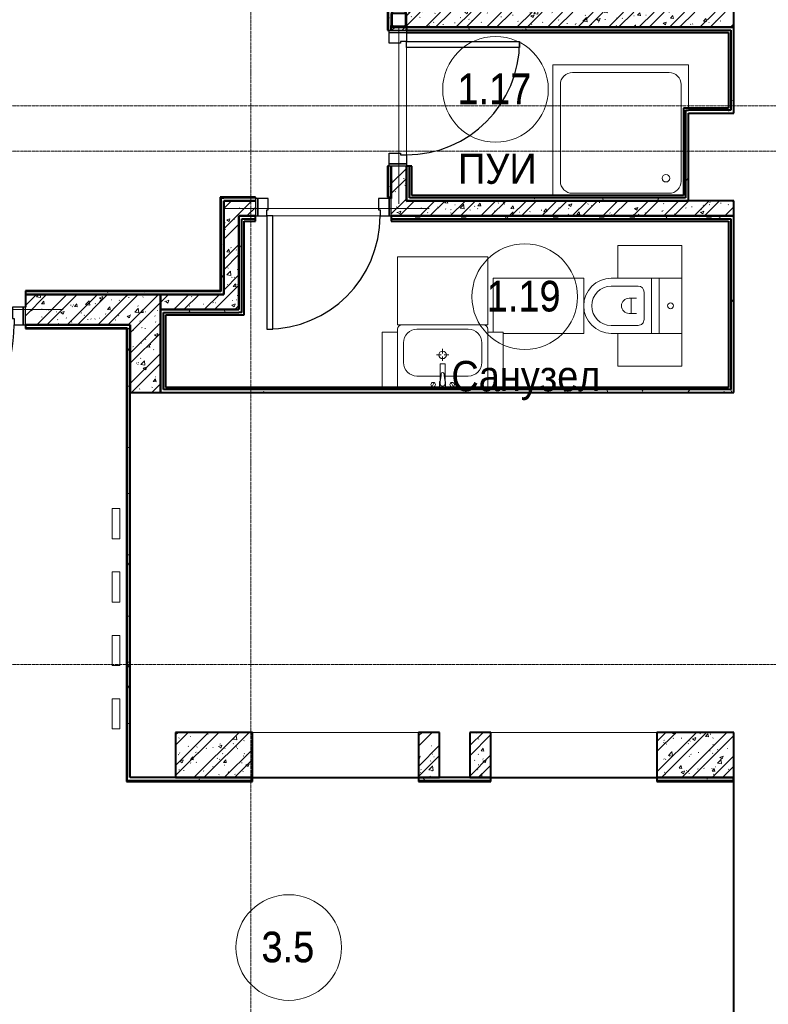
# Model space of a CAD drawing. Header units: millimetres. Extents: x 5617 to 131373, y -9330 to 158328.
# Tile 54 of 83: x 76729 to 81689, y 24049 to 30570. Entities that reach past the tile are written whole.
import ezdxf

# ---------------------------------------------------------------- set-up
doc = ezdxf.new("R2010")
doc.units = ezdxf.units.MM
for name, pattern in [('ADSK_Линия сетки', [25, 20, -2.5, 0, -2.5]), ('Линия сетки', [25, 20, -2.5, 0, -2.5]), ('Штрих_3_1_5_', [4.5, 3, -1.5]), ('Штриховая_ш3 п1_5', [4.5, 3, -1.5])]:
    doc.linetypes.add(name, pattern=pattern)
doc.layers.add('_Разделитель помещений_', color=4, linetype='Штриховая_ш3 п1_5', lineweight=40, true_color=0x00ffff)
for name, color, linetype, lineweight in [('Двери', 7, 'Continuous', 18), ('Каркас несущий', 7, 'Continuous', 18), ('Каркас_Импост', 7, 'Continuous', 30), ('Марки помещений', 7, 'Continuous', 20), ('Мебель', 7, 'Continuous', 18), ('Монтажный зазор', 7, 'Continuous', 30), ('Несущие колонны', 7, 'Continuous', 18), ('Оси', 7, 'Continuous', 9), ('Панель', 7, 'Continuous', 30), ('Перекрытия', 7, 'Continuous', 18), ('Сантехнические приборы', 7, 'Continuous', 18), ('Стены разрез', 7, 'Continuous', 40), ('Стены штриховка', 7, 'Continuous', 40), ('Уклон', 7, 'Continuous', 18)]:
    doc.layers.add(name, color=color, linetype=linetype, lineweight=lineweight)
doc.styles.add('Arial_3', font='arial.ttf', dxfattribs={"width": 0.9, "height": 200})
pattern_1 = [(50, (0, 0), (218.62117, -19.1268), [22.86, -251.46]), (355, (0, 0), (-42.29187, 229.2684), [18.288, -201.168]), (100.451, (18.22, -1.6), (176.33107, 210.13963), [19.428, -213.708]), (46.184, (0, 60.96), (325.29495, -50.45164), [34.29, -377.19]), (96.636, (27.1, 56.76), (284.883, 296.91266), [29.142, -320.562]), (351.184, (0, 60.96), (284.8858, 296.9107), [27.432, -301.752]), (21, (30.48, 45.72), (181.93753, -122.71832), [22.86, -251.46]), (326, (30.48, 45.72), (74.16223, 221.02618), [18.288, -201.168]), (71.451, (45.64, 35.5), (256.10035, 98.30526), [19.428, -213.708]), (37.5, (0, 0), (3.70639, 101.465895), [3.353, -195.377, 3.353, -200.863, -201.93]), (37.5, (0, 0), (3.70639, 101.465895), [-402.946, 3.353, -198.577]), (7.5, (0, 0), (80.18358, 120.21653), [3.353, -113.081, 3.353, -190.805, -76.962]), (7.5, (0, 0), (80.18358, 120.21653), [-310.591, 3.353, -73.609]), (327.5, (-67.97, 0), (162.708646, -6.87497), [3.353, -72.847, 3.353, -234.391, -315.468]), (327.5, (-67.97, 0), (162.708646, -6.87497), [-313.944, 3.353, -312.115]), (317.5, (-98.45, 0), (177.75468, 30.51183), [3.353, -95.707, 3.353, -154.534, -224.028]), (317.5, (-98.45, 0), (177.75468, 30.51183), [-256.946, 3.353, -220.675])]
pattern_2 = [(45, (0, 0), (-101.02788, 101.02788), []), (45, (67.35, 0), (-101.02788, 101.02788), [])]
pattern_3 = [(0, (0, 0), (406.4, 101.6), [33.528, -271.272, 33.528, -271.272, -1625.6]), (0, (0, 0), (406.4, 101.6), [-609.6, 33.528, -576.072, 33.528, -271.272, -711.2]), (0, (0, 0), (406.4, 101.6), [-1524, 33.528, -169.672, 33.528, -474.472]), (120, (152.4, 50.8), (-291.18818, 301.152724), [33.528, -271.272, 33.528, -271.272, -1625.6]), (120, (152.4, 50.8), (-291.18818, 301.152724), [-609.6, 33.528, -576.072, 33.528, -271.272, -711.2]), (120, (152.4, 50.8), (-291.18818, 301.152724), [-1524, 33.528, -169.672, 33.528, -474.472]), (240, (203.2, 254), (-115.21182, -402.752724), [33.528, -271.272, 33.528, -271.272, -1625.6]), (240, (203.2, 254), (-115.21182, -402.752724), [-609.6, 33.528, -576.072, 33.528, -271.272, -711.2]), (240, (203.2, 254), (-115.21182, -402.752724), [-1524, 33.528, -169.672, 33.528, -474.472])]

# ---------------------------------------------------------------- blocks, each defined once
blk = doc.blocks.new('101_Дверь_Однопольная - _ПЧ_Мет_1000х2000_Лифтовой холл_EI60_Л-4456088-МКСС_LB01_-7_650__Кабельные конструкции_Лотки_4')
at = {"layer": 'Каркас_Импост', "color": 253, "true_color": 0xaaaaaa}
for p, q in [((-525, 100), (-585, 100)), ((-585, 100), (-585, -15)), ((-525, 60), (-525, 100)), ((585, 100), (525, 100)), ((525, 100), (525, 60)), ((585, -15), (585, 100)), ((-515, 60), (-525, 60)), ((-515, -15), (-515, 60)), ((525, 60), (515, 60)), ((515, 60), (515, -15)), ((-585, -15), (-515, -15)), ((515, -15), (585, -15))]:
    blk.add_line(p, q, dxfattribs=at)
at = {"layer": 'Монтажный зазор', "color": 253, "true_color": 0xaaaaaa}
for p, q in [((-585, 100), (-600, 100)), ((-600, 100), (-600, -15)), ((-585, -15), (-585, 100)), ((600, 100), (585, 100)), ((585, 100), (585, -15)), ((600, -15), (600, 100)), ((-600, -15), (-585, -15)), ((585, -15), (600, -15))]:
    blk.add_line(p, q, dxfattribs=at)
at = {"layer": 'Панель', "color": 253, "true_color": 0xaaaaaa}
for p, q in [((525, 1150), (485, 1150)), ((485, 1150), (485, 100)), ((525, 100), (525, 1150)), ((485, 100), (525, 100))]:
    blk.add_line(p, q, dxfattribs=at)
blk.add_arc((525, 100), 1050, 90, 180, dxfattribs=at)
blk = doc.blocks.new('MR_Унитаз напольный - Санузел с ванной-2561987-МКСС_LB01_-7_650__Кабельные конструкции_Лотки_4')
at = {"layer": 'Сантехнические приборы', "color": 253, "true_color": 0xaaaaaa}
for p, q in [((-182.5, 200), (-182.5, 50)), ((182.5, 200), (-182.5, 200)), ((182.5, 50), (182.5, 200)), ((-182.5, 50), (182.5, 50)), ((182.5, 50), (-182.5, 50)), ((-182.5, 50), (-182.5, 0)), ((-182.5, 0), (182.5, 0)), ((182.5, 0), (182.5, 50)), ((182.5, 0), (-182.5, 0)), ((-182.5, 0), (-182.5, -267.5)), ((-90, -50), (90, -50)), ((182.5, -267.5), (182.5, 0)), ((-130, -267.5), (-130, -90)), ((-50, -150), (-50, -100)), ((50, -100), (50, -150)), ((130, -90), (130, -267.5)), ((-50, -135), (50, -135))]:
    blk.add_line(p, q, dxfattribs=at)
for centre, radius, start, end in [((0, 125), 20, 0, 180), ((0, 125), 20, 180, 0), ((-90, -90), 40, 90, 180), ((90, -90), 40, 360, 90), ((0, -150), 50, 180, 0), ((0, -267.5), 182.5, 180, 360), ((0, -267.5), 130, 180, 0)]:
    blk.add_arc(centre, radius, start, end, dxfattribs=at)
blk = doc.blocks.new('MR_Зона обслуживания - MR_Зона обслуживания-2663528-МКСС_LB01_-7_650__Кабельные конструкции_Лотки_4')
at = {"layer": 'Мебель', "lineweight": 9}
for p, q in [((182.5, 0), (-182.5, 0)), ((-182.5, 0), (-182.5, -600)), ((182.5, -535), (182.5, 0)), ((-182.5, -600), (175, -600))]:
    blk.add_line(p, q, dxfattribs=at)
blk = doc.blocks.new('MR_Зона обслуживания - MR_Зона обслуживания-2663529-МКСС_LB01_-7_650__Кабельные конструкции_Лотки_4')
at = {"layer": 'Мебель', "lineweight": 9}
for p, q in [((108.75, 0), (-108.75, 0)), ((108.75, -425), (108.75, 0)), ((-108.75, -425), (108.75, -425))]:
    blk.add_line(p, q, dxfattribs=at)
blk = doc.blocks.new('MR_Зона обслуживания - MR_Зона обслуживания-V3-МКСС_LB01_-7_650__Кабельные конструкции_Лотки_4')
at = {"layer": 'Мебель', "lineweight": 9}
for p, q in [((108.75, 0), (-108.75, 0)), ((-108.75, 0), (-108.75, -425)), ((-108.75, -425), (108.75, -425))]:
    blk.add_line(p, q, dxfattribs=at)
blk = doc.blocks.new('MR_Тумба-Умывальник с зеркалом - Тумба-умывальник_600-2663521-МКСС_LB01_-7_650__Кабельные конструкции_Лотки_4')
at = {"layer": 'Сантехнические приборы', "color": 253, "true_color": 0xaaaaaa}
for p, q in [((-300, 400), (-300, 420)), ((-170, 420), (170, 420)), ((300, 420), (300, 400)), ((-260, 200), (-260, 330)), ((260, 330), (260, 200)), ((0, 290), (0, 260)), ((-10, 250), (-40, 250)), ((0, 210), (0, 240)), ((40, 250), (10, 250)), ((-17, 73.1), (-17, 187.9)), ((-14, 190.9), (14, 190.9)), ((17, 187.9), (17, 73.1)), ((-17, 110), (-170, 110)), ((-69.7, 39.8), (-55.6, 66.3)), ((-20, 73.1), (-17, 73.1)), ((-20, 35), (-20, 73.1)), ((-17, 60), (-17, 73.1)), ((170, 110), (17, 110)), ((17, 73.1), (17, 60)), ((17, 73.1), (20, 73.1)), ((20, 73.1), (20, 35)), ((69.7, 39.8), (55.6, 66.3)), ((-300, 20), (300, 20))]:
    blk.add_line(p, q, dxfattribs=at)
for centre, radius, start, end in [((-270, 420), 30, 90, 180), ((-170, 330), 90, 90, 180), ((170, 330), 90, 0, 90), ((270, 420), 30, 0, 90), ((0, 250), 25, 360, 180), ((-170, 200), 90, 180, 270), ((0, 250), 25, 180, 360), ((170, 200), 90, 270, 0), ((-14, 187.9), 3, 90, 180), ((-14, 187.9), 3, 105, 165), ((0, 124.1), 9.19, 0, 180), ((14, 187.9), 3, 0, 90), ((14, 187.9), 3, 15, 75), ((-62.7, 53.1), 15, 0, 180), ((-217.6, 129.9), 208.5, 344.18231, 358.4054), ((217.6, 129.9), 208.5, 181.5946, 195.81769), ((62.7, 53.1), 15, 0, 180), ((-62.7, 53.1), 15, 180, 0), ((0, 60), 17, 180, 0), ((62.7, 53.1), 15, 180, 0)]:
    blk.add_arc(centre, radius, start, end, dxfattribs=at)
blk = doc.blocks.new('MR_Зона обслуживания - MR_Зона обслуживания-2663526-МКСС_LB01_-7_650__Кабельные конструкции_Лотки_4')
at = {"layer": 'Мебель', "lineweight": 9}
for p, q in [((300, 450), (-300, 450)), ((-300, 450), (-300, 0)), ((300, 0), (300, 450)), ((-300, 0), (300, 0))]:
    blk.add_line(p, q, dxfattribs=at)
blk = doc.blocks.new('MR_Зона обслуживания - MR_Зона обслуживания-2663527-МКСС_LB01_-7_650__Кабельные конструкции_Лотки_4')
at = {"layer": 'Мебель', "lineweight": 9}
for p, q in [((50, 400), (-50, 400)), ((-50, 400), (-50, 35)), ((50, 35), (50, 400))]:
    blk.add_line(p, q, dxfattribs=at)
blk = doc.blocks.new('A_PLU_WashingBath - A_PLU_WashingBath-2663545-МКСС_LB01_-7_650__Кабельные конструкции_Лотки_4')
at = {"layer": 'Сантехнические приборы', "color": 253, "true_color": 0xaaaaaa}
for p, q in [((-320, 400), (320, 400)), ((450, -450), (450, 415)), ((-400, -320), (-400, 320)), ((400, 320), (400, -320)), ((-450, -165), (-450, -450)), ((-450, -450), (450, -450)), ((320, -400), (-320, -400))]:
    blk.add_line(p, q, dxfattribs=at)
blk.add_circle((-300, 300), 25, dxfattribs=at)
for centre, start, end in [((-320, 320), 90, 180), ((320, 320), 0, 90), ((-320, -320), 180, 270), ((320, -320), 270, 0)]:
    blk.add_arc(centre, 80, start, end, dxfattribs=at)
blk = doc.blocks.new('101_Дверь_Однопольная - _ПЧ_Мет_700х2000_Служеб помещения_EI30_Л-4791089-МКСС_LB01_-7_650__Кабельные конструкции_Лотки_4')
at = {"layer": 'Каркас_Импост', "color": 253, "true_color": 0xaaaaaa}
for p, q in [((-375, 50), (-435, 50)), ((-435, 50), (-435, -65)), ((-375, 10), (-375, 50)), ((-365, 10), (-375, 10)), ((-365, -65), (-365, 10)), ((375, 10), (365, 10)), ((365, 10), (365, -65)), ((435, 50), (375, 50)), ((375, 50), (375, 10)), ((435, -65), (435, 50)), ((-435, -65), (-365, -65)), ((365, -65), (435, -65))]:
    blk.add_line(p, q, dxfattribs=at)
at = {"layer": 'Монтажный зазор', "color": 253, "true_color": 0xaaaaaa}
for p, q in [((-435, 50), (-450, 50)), ((-450, 50), (-450, -65)), ((-435, -65), (-435, 50)), ((450, 50), (435, 50)), ((435, 50), (435, -65)), ((450, -65), (450, 50)), ((-450, -65), (-435, -65)), ((435, -65), (450, -65))]:
    blk.add_line(p, q, dxfattribs=at)
at = {"layer": 'Панель', "color": 253, "true_color": 0xaaaaaa}
for p, q in [((375, 800), (335, 800)), ((335, 800), (335, 50)), ((375, 50), (375, 800)), ((335, 50), (375, 50))]:
    blk.add_line(p, q, dxfattribs=at)
blk.add_arc((375, 50), 750, 90, 180, dxfattribs=at)
blk = doc.blocks.new('101_Дверь_Однопольная - _ПЧ_Мет_700х2000_Служеб помещения_EI30_Пр-4785597-МКСС_LB01_-7_650__Кабельные конструкции_Лотки_4')
at = {"layer": 'Каркас_Импост', "color": 253, "true_color": 0xaaaaaa}
for p, q in [((-435, 50), (-375, 50)), ((-435, -65), (-435, 50)), ((-375, 50), (-375, 10)), ((-375, 10), (-365, 10)), ((-365, 10), (-365, -65)), ((365, 10), (375, 10)), ((365, -65), (365, 10)), ((375, 50), (435, 50)), ((375, 10), (375, 50)), ((435, 50), (435, -65)), ((-365, -65), (-435, -65)), ((435, -65), (365, -65))]:
    blk.add_line(p, q, dxfattribs=at)
at = {"layer": 'Монтажный зазор', "color": 253, "true_color": 0xaaaaaa}
for p, q in [((-450, 50), (-435, 50)), ((-450, -65), (-450, 50)), ((-435, 50), (-435, -65)), ((435, -65), (435, 50)), ((435, 50), (450, 50)), ((450, 50), (450, -65)), ((-435, -65), (-450, -65)), ((450, -65), (435, -65))]:
    blk.add_line(p, q, dxfattribs=at)
at = {"layer": 'Панель', "color": 253, "true_color": 0xaaaaaa}
for p, q in [((-375, 800), (-335, 800)), ((-375, 50), (-375, 800)), ((-335, 800), (-335, 50)), ((-335, 50), (-375, 50))]:
    blk.add_line(p, q, dxfattribs=at)
blk.add_arc((-375, 50), 750, 0, 90, dxfattribs=at)
blk = doc.blocks.new('ПР - _ПЧ_900_100_Оп250-210_Шаг300_Арм16_Арм10-4791160-МКСС_LB01_-7_650__Кабельные конструкции_Лотки_4')
at = {"layer": 'Каркас несущий', "color": 21, "true_color": 0xffaaaa}
for p, q in [((-700, 0), (660, 0)), ((-700, 0), (-450, 0)), ((-365, 0), (365, 0)), ((450, 0), (660, 0))]:
    blk.add_line(p, q, dxfattribs=at)
blk = doc.blocks.new('ПР - _ПЧ_1200_200_Оп250-250_Шаг300_Арм16_Арм10-V19-МКСС_LB01_-7_650__Кабельные конструкции_Лотки_4')
at = {"layer": 'Каркас несущий', "color": 21, "true_color": 0xffaaaa}
for p, q in [((-850, 0), (850, 0)), ((-850, 0), (-600, 0)), ((-515, 0), (515, 0)), ((600, 0), (850, 0))]:
    blk.add_line(p, q, dxfattribs=at)
blk = doc.blocks.new('Труба прямоугольного сечения _ГОСТ 32931-2015_-Колонна - Труба квадратная 100x6-4781440-МКСС_LB01_-7_650__Кабельные конструкции_Лотки_4')
at = {"layer": 'Несущие колонны', "lineweight": 9}
h = blk.add_hatch(dxfattribs=at)
h.set_pattern_fill('FP_11', color=256, style=0, pattern_type=2)
h.set_pattern_definition([(45, (-134130, -30570), (-251.4472, 251.4472), []), (45, (-134130, -30189), (-251.4472, 251.4472), [])])
h.paths.add_polyline_path([(34.5, -50), (38, -50), (46.5, -46.5), (50, -38), (50, 38), (46.5, 46.5), (38, 50), (-38, 50), (-46.5, 46.5), (-50, 38), (-50, -38), (-46.5, -46.5), (-38, -50)])
h.paths.add_polyline_path([(38, -44), (-38, -44), (-42.2, -42.2), (-44, -38), (-44, 38), (-42.2, 42.2), (-38, 44), (38, 44), (42.2, 42.2), (44, 38), (44, -38), (42.2, -42.2)])
at = {"layer": 'Несущие колонны', "color": 253, "lineweight": 40, "true_color": 0xaaaaaa}
for p, q in [((-50, 38), (-50, -38)), ((-44, -38), (-44, 38)), ((-38, 44), (38, 44)), ((44, 38), (44, -38)), ((50, -38), (50, 38)), ((38, -44), (-38, -44)), ((-38, -50), (38, -50))]:
    blk.add_line(p, q, dxfattribs=at)
for centre, radius, start, end in [((-38, 38), 12, 90, 180), ((-38, 38), 6, 90, 180), ((38, 38), 12, 0, 90), ((38, 38), 6, 0, 90), ((-38, -38), 12, 180, 270), ((-38, -38), 6, 180, 270), ((38, -38), 6, 270, 0), ((38, -38), 12, 270, 360)]:
    blk.add_arc(centre, radius, start, end, dxfattribs=at)
blk = doc.blocks.new('ПР - _ПЧ_900_100_Оп250-20_Шаг300_Арм16_Арм10-4785835-МКСС_LB01_-7_650__Кабельные конструкции_Лотки_4')
at = {"layer": 'Каркас несущий', "color": 21, "true_color": 0xffaaaa}
for p, q in [((-470, 0), (700, 0)), ((-470, 0), (-450, 0)), ((-365, 0), (365, 0)), ((450, 0), (700, 0))]:
    blk.add_line(p, q, dxfattribs=at)
blk = doc.blocks.new('135_SLK_GD_AR_rvt-1-МКСС_LB01_-7_650__Кабельные конструкции_Лотки_4')
at = {"layer": 'Стены разрез', "lineweight": 9, "true_color": 0xaaaaaa}
h = blk.add_hatch(dxfattribs=at)
h.set_pattern_fill('FP_4', color=253, style=0, pattern_type=2)
h.set_pattern_definition(pattern_3)
h.paths.add_polyline_path([(134065, 29395), (134080, 29395), (134080, 29600), (134060, 29600), (134060, 29395)])
h.paths.add_polyline_path([(134065, 30500), (134080, 30500), (134080, 30620), (134060, 30620), (134060, 30500)])
h.paths.add_polyline_path([(134080, 31720), (134080, 32400), (134060, 32400), (134060, 31720)])
h = blk.add_hatch(dxfattribs=at)
h.set_pattern_fill('FP_1', color=253, style=0, pattern_type=2)
h.set_pattern_definition(pattern_1)
h.paths.add_polyline_path([(136315, 30520), (136350, 30520), (136350, 30620), (134180, 30620), (134180, 30520), (136233.3, 30520)])
h = blk.add_hatch(dxfattribs=at)
h.set_pattern_fill('FP_2', color=253, style=0, pattern_type=2)
h.set_pattern_definition(pattern_2)
h.paths.add_polyline_path([(136315, 30520), (136350, 30520), (136350, 30620), (134180, 30620), (134180, 30520), (136233.3, 30520)])
h = blk.add_hatch(dxfattribs=at)
h.set_pattern_fill('FP_1', color=253, style=0, pattern_type=2)
h.set_pattern_definition(pattern_1)
h.paths.add_polyline_path([(134164.5, 29370), (134180, 29370), (134180, 29600), (134080, 29600), (134080, 29370)])
h.paths.add_polyline_path([(134180, 30500), (134180, 30520), (134080, 30519.1), (134080, 30500), (134164.5, 30500)])
h = blk.add_hatch(dxfattribs=at)
h.set_pattern_fill('FP_2', color=253, style=0, pattern_type=2)
h.set_pattern_definition(pattern_2)
h.paths.add_polyline_path([(134164.5, 29370), (134180, 29370), (134180, 29600), (134080, 29600), (134080, 29370)])
h.paths.add_polyline_path([(134180, 30500), (134180, 30520), (134080, 30519.1), (134080, 30500), (134164.5, 30500)])
h = blk.add_hatch(dxfattribs=at)
h.set_pattern_fill('FP_4', color=253, style=0, pattern_type=2)
h.set_pattern_definition(pattern_3)
h.paths.add_polyline_path([(136330, 30500), (136330, 30520), (134180, 30520), (134180, 30500), (136315, 30500)])
h = blk.add_hatch(dxfattribs=at)
h.set_pattern_fill('FP_4', color=253, style=0, pattern_type=2)
h.set_pattern_definition(pattern_3)
h.paths.add_polyline_path([(136350, 29970), (136350, 30520), (136330, 30520), (136330, 29970)])
h = blk.add_hatch(dxfattribs=at)
h.set_pattern_fill('FP_4', color=253, style=0, pattern_type=2)
h.set_pattern_definition(pattern_3)
h.paths.add_polyline_path([(136030, 29370), (136050, 29370), (136050, 29970), (136030, 29970), (136030, 29390)])
h = blk.add_hatch(dxfattribs=at)
h.set_pattern_fill('FP_4', color=253, style=0, pattern_type=2)
h.set_pattern_definition(pattern_3)
h.paths.add_polyline_path([(136050, 29950), (136350, 29950), (136350, 29970), (136050, 29970)])
h = blk.add_hatch(dxfattribs=at)
h.set_pattern_fill('FP_4', color=253, style=0, pattern_type=2)
h.set_pattern_definition(pattern_3)
h.paths.add_polyline_path([(132950, 28770), (132970, 28770), (132970, 29390), (132950, 29390), (132950, 28775)])
h = blk.add_hatch(dxfattribs=at)
h.set_pattern_fill('FP_1', color=253, style=0, pattern_type=2)
h.set_pattern_definition(pattern_1)
h.paths.add_polyline_path([(133070, 28750), (133070, 29370), (132970, 29370), (132970, 28750)])
h = blk.add_hatch(dxfattribs=at)
h.set_pattern_fill('FP_2', color=253, style=0, pattern_type=2)
h.set_pattern_definition(pattern_2)
h.paths.add_polyline_path([(133070, 28750), (133070, 29370), (132970, 29370), (132970, 28750)])
h = blk.add_hatch(dxfattribs=at)
h.set_pattern_fill('FP_1', color=253, style=0, pattern_type=2)
h.set_pattern_definition(pattern_1)
h.paths.add_polyline_path([(136350, 29270), (136350, 29370), (134080, 29370), (134080, 29270), (136315, 29270)])
h.paths.add_polyline_path([(133180, 29270), (133180, 29370), (133070, 29370), (133070, 29270), (133130.1, 29270)])
h = blk.add_hatch(dxfattribs=at)
h.set_pattern_fill('FP_2', color=253, style=0, pattern_type=2)
h.set_pattern_definition(pattern_2)
h.paths.add_polyline_path([(136350, 29270), (136350, 29370), (134080, 29370), (134080, 29270), (136315, 29270)])
h.paths.add_polyline_path([(133180, 29270), (133180, 29370), (133070, 29370), (133070, 29270), (133130.1, 29270)])
h = blk.add_hatch(dxfattribs=at)
h.set_pattern_fill('FP_4', color=253, style=0, pattern_type=2)
h.set_pattern_definition(pattern_3)
h.paths.add_polyline_path([(135198.9, 29370), (136030, 29370), (136030, 29390), (134200, 29390), (134200, 29370), (134215, 29370)])
h = blk.add_hatch(dxfattribs=at)
h.set_pattern_fill('FP_4', color=253, style=0, pattern_type=2)
h.set_pattern_definition(pattern_3)
h.paths.add_polyline_path([(136315, 29250), (136330, 29250), (136330, 29270), (134080, 29270), (134080, 29250), (136233.3, 29250)])
h.paths.add_polyline_path([(133070, 29250), (133180, 29250), (133180, 29270), (133070, 29270)])
h = blk.add_hatch(dxfattribs=at)
h.set_pattern_fill('FP_4', color=253, style=0, pattern_type=2)
h.set_pattern_definition(pattern_3)
h.paths.add_polyline_path([(133090, 28630), (133090, 29250), (133070, 29250), (133070, 28630)])
h = blk.add_hatch(dxfattribs=at)
h.set_pattern_fill('FP_4', color=253, style=0, pattern_type=2)
h.set_pattern_definition(pattern_3)
h.paths.add_polyline_path([(136350, 28120), (136350, 29270), (136330, 29270), (136330, 28120)])
h = blk.add_hatch(dxfattribs=at)
h.set_pattern_fill('FP_4', color=253, style=0, pattern_type=2)
h.set_pattern_definition(pattern_3)
h.paths.add_polyline_path([(132550, 28750), (132970, 28750), (132970, 28770), (131655, 28770), (131655, 28750), (132095.7, 28750)])
h.paths.add_polyline_path([(130125, 28750), (130455, 28750), (130455, 28770), (130125, 28770)])
h = blk.add_hatch(dxfattribs=at)
h.set_pattern_fill('FP_1', color=253, style=0, pattern_type=2)
h.set_pattern_definition(pattern_1)
h.paths.add_polyline_path([(130455, 28550), (130455, 28750), (130125, 28750), (130125, 28550), (130325, 28550)])
h.paths.add_polyline_path([(131655, 28550), (132550, 28550), (132550, 28750), (131655, 28750), (131655, 28665)])
h = blk.add_hatch(dxfattribs=at)
h.set_pattern_fill('FP_2', color=253, style=0, pattern_type=2)
h.set_pattern_definition(pattern_2)
h.paths.add_polyline_path([(130455, 28550), (130455, 28750), (130125, 28750), (130125, 28550), (130325, 28550)])
h.paths.add_polyline_path([(131655, 28550), (132550, 28550), (132550, 28750), (131655, 28750), (131655, 28665)])
h = blk.add_hatch(dxfattribs=at)
h.set_pattern_fill('FP_1', color=253, style=0, pattern_type=2)
h.set_pattern_definition(pattern_1)
h.paths.add_polyline_path([(132550, 28650), (133070, 28650), (133070, 28750), (132550, 28750)])
h = blk.add_hatch(dxfattribs=at)
h.set_pattern_fill('FP_2', color=253, style=0, pattern_type=2)
h.set_pattern_definition(pattern_2)
h.paths.add_polyline_path([(132550, 28650), (133070, 28650), (133070, 28750), (132550, 28750)])
h = blk.add_hatch(dxfattribs=at)
h.set_pattern_fill('FP_4', color=253, style=0, pattern_type=2)
h.set_pattern_definition(pattern_3)
h.paths.add_polyline_path([(133070, 28630), (133070, 28650), (132550, 28650), (132550, 28630), (132612.9, 28630)])
h = blk.add_hatch(dxfattribs=at)
h.set_pattern_fill('FP_4', color=253, style=0, pattern_type=2)
h.set_pattern_definition(pattern_3)
h.paths.add_polyline_path([(132550, 28120), (132570, 28120), (132570, 28630), (132550, 28630), (132550, 28135)])
h = blk.add_hatch(dxfattribs=at)
h.set_pattern_fill('FP_4', color=253, style=0, pattern_type=2)
h.set_pattern_definition(pattern_3)
h.paths.add_polyline_path([(132330, 25550), (132350, 25550), (132350, 28550), (132330, 28550), (132330, 27253.2)])
h = blk.add_hatch(dxfattribs=at)
h.set_pattern_fill('FP_1', color=253, style=0, pattern_type=2)
h.set_pattern_definition(pattern_1)
h.paths.add_polyline_path([(132550, 28100), (132550, 28550), (132350, 28550), (132350, 28100)])
h = blk.add_hatch(dxfattribs=at)
h.set_pattern_fill('FP_2', color=253, style=0, pattern_type=2)
h.set_pattern_definition(pattern_2)
h.paths.add_polyline_path([(132550, 28100), (132550, 28550), (132350, 28550), (132350, 28100)])
h = blk.add_hatch(dxfattribs=at)
h.set_pattern_fill('FP_4', color=253, style=0, pattern_type=2)
h.set_pattern_definition(pattern_3)
h.paths.add_polyline_path([(134398.4, 28100), (134398.4, 28120), (132550, 28120), (132550, 28100), (134164.5, 28100)])
h = blk.add_hatch(dxfattribs=at)
h.set_pattern_fill('FP_4', color=253, style=0, pattern_type=2)
h.set_pattern_definition(pattern_3)
h.paths.add_polyline_path([(136233.3, 28100), (136350, 28100), (136350, 28120), (134601.6, 28120), (134601.6, 28100), (135198.9, 28100)])
h = blk.add_hatch(dxfattribs=at)
h.set_pattern_fill('FP_1', color=253, style=0, pattern_type=2)
h.set_pattern_definition(pattern_1)
h.paths.add_polyline_path([(133160, 25550), (133160, 25850), (132650, 25850), (132650, 25550), (133130.1, 25550)])
h = blk.add_hatch(dxfattribs=at)
h.set_pattern_fill('FP_2', color=253, style=0, pattern_type=2)
h.set_pattern_definition(pattern_2)
h.paths.add_polyline_path([(133160, 25550), (133160, 25850), (132650, 25850), (132650, 25550), (133130.1, 25550)])
h = blk.add_hatch(dxfattribs=at)
h.set_pattern_fill('FP_1', color=253, style=0, pattern_type=2)
h.set_pattern_definition(pattern_1)
h.paths.add_polyline_path([(134400, 25550), (134400, 25850), (134260, 25850), (134260, 25550)])
h = blk.add_hatch(dxfattribs=at)
h.set_pattern_fill('FP_2', color=253, style=0, pattern_type=2)
h.set_pattern_definition(pattern_2)
h.paths.add_polyline_path([(134400, 25550), (134400, 25850), (134260, 25850), (134260, 25550)])
h = blk.add_hatch(dxfattribs=at)
h.set_pattern_fill('FP_1', color=253, style=0, pattern_type=2)
h.set_pattern_definition(pattern_1)
h.paths.add_polyline_path([(134740, 25550), (134740, 25850), (134600, 25850), (134600, 25550)])
h = blk.add_hatch(dxfattribs=at)
h.set_pattern_fill('FP_2', color=253, style=0, pattern_type=2)
h.set_pattern_definition(pattern_2)
h.paths.add_polyline_path([(134740, 25550), (134740, 25850), (134600, 25850), (134600, 25550)])
h = blk.add_hatch(dxfattribs=at)
h.set_pattern_fill('FP_1', color=253, style=0, pattern_type=2)
h.set_pattern_definition(pattern_1)
h.paths.add_polyline_path([(136350, 25550), (136350, 25850), (135840, 25850), (135840, 25550)])
h = blk.add_hatch(dxfattribs=at)
h.set_pattern_fill('FP_2', color=253, style=0, pattern_type=2)
h.set_pattern_definition(pattern_2)
h.paths.add_polyline_path([(136350, 25550), (136350, 25850), (135840, 25850), (135840, 25550)])
h = blk.add_hatch(dxfattribs=at)
h.set_pattern_fill('FP_4', color=253, style=0, pattern_type=2)
h.set_pattern_definition(pattern_3)
h.paths.add_polyline_path([(135840, 25530), (136348, 25530), (136348, 25550), (135840, 25550)])
h.paths.add_polyline_path([(134740, 25530), (134740, 25550), (134260, 25550), (134260, 25530)])
h.paths.add_polyline_path([(132330, 25530), (133160, 25530), (133160, 25550), (132330, 25550)])
at = {"layer": '_Разделитель помещений_', "color": 131, "linetype": 'Штрих_3_1_5_', "true_color": 0xaaffff}
for p, q in [((133160, 25550), (134260, 25550)), ((134740, 25550), (135840, 25550))]:
    blk.add_line(p, q, dxfattribs=at)
at = {"layer": 'Перекрытия', "color": 253, "true_color": 0xaaaaaa}
for p, q in [((134180, 29675), (134180, 30385)), ((134180, 30385), (134180, 29675)), ((133295, 29270), (134005, 29270)), ((134005, 29270), (133295, 29270)), ((134260, 25850), (133160, 25850)), ((135840, 25850), (134740, 25850)), ((136350, 23250), (136350, 25550))]:
    blk.add_line(p, q, dxfattribs=at)
at = {"layer": 'Стены разрез', "color": 253, "true_color": 0xaaaaaa}
for p, q in [((134055, 30620), (134055, 30500)), ((136350, 30520), (136350, 30620)), ((134080, 30520), (134080, 30532)), ((134092, 30520), (134080, 30520)), ((134180, 30520), (134168, 30520)), ((134180, 30532), (134180, 30520)), ((134180, 30520), (134180, 30500)), ((134180, 30500), (134180, 30520)), ((136315, 30520), (136350, 30520)), ((136350, 30520), (136330, 30520)), ((136350, 29985), (136350, 30520)), ((134055, 30500), (134065, 30500)), ((134180, 30485), (136315, 30485)), ((136315, 30485), (136315, 29985)), ((136030, 29985), (136015, 29985)), ((136015, 29985), (136015, 29405)), ((136050, 29985), (136030, 29985)), ((136315, 29985), (136050, 29985)), ((136050, 29370), (136050, 29950)), ((136050, 29950), (136350, 29950)), ((136350, 29970), (136350, 29985)), ((136350, 29950), (136350, 29970)), ((134065, 29600), (134055, 29600)), ((134055, 29600), (134055, 29395)), ((134215, 29600), (134180, 29600)), ((134215, 29405), (134215, 29600)), ((132950, 29395), (132945, 29395)), ((132945, 29395), (132945, 28775)), ((132970, 29395), (132950, 29395)), ((133180, 29395), (132970, 29395)), ((132970, 29370), (132970, 28750)), ((133070, 29370), (132970, 29370)), ((132970, 28775), (132970, 29370)), ((132970, 29370), (133070, 29370)), ((133180, 29385), (133180, 29395)), ((134055, 29395), (134080, 29395)), ((134080, 29395), (134080, 29385)), ((134215, 29370), (134180, 29370)), ((134180, 29370), (134200, 29370)), ((136015, 29405), (134215, 29405)), ((136350, 29370), (136015, 29370)), ((136030, 29370), (136050, 29370)), ((136350, 29270), (136350, 29370)), ((133070, 29235), (133070, 29270)), ((133070, 29270), (133070, 29250)), ((133105, 29235), (133180, 29235)), ((133105, 28615), (133105, 29235)), ((133180, 29235), (133180, 29270)), ((134080, 29270), (134080, 29235)), ((134080, 29235), (136315, 29235)), ((136315, 29270), (136350, 29270)), ((136315, 29235), (136315, 28135)), ((136350, 29270), (136330, 29270)), ((136350, 28135), (136350, 29270)), ((132945, 28775), (131655, 28775)), ((131655, 28775), (131655, 28750)), ((132970, 28770), (132970, 28775)), ((132970, 28750), (132970, 28770)), ((131655, 28750), (131655, 28665)), ((132970, 28750), (132550, 28750)), ((132550, 28750), (132970, 28750)), ((133070, 28650), (133070, 28750)), ((133070, 28750), (133070, 28650)), ((132550, 28550), (132550, 28650)), ((132550, 28650), (132550, 28630)), ((132550, 28630), (132550, 28615)), ((132550, 28615), (132550, 28550)), ((132585, 28615), (133070, 28615)), ((132585, 28135), (132585, 28615)), ((133070, 28615), (133090, 28615)), ((133090, 28615), (133105, 28615)), ((131655, 28550), (131655, 28525)), ((131655, 28525), (132325, 28525)), ((132325, 28550), (132350, 28550)), ((132325, 28525), (132325, 25550)), ((132350, 28550), (132330, 28550)), ((132350, 28550), (132350, 28100)), ((132350, 25550), (132350, 28550)), ((132550, 28100), (132550, 28135)), ((132550, 28120), (132550, 28100)), ((134398.4, 28135), (132585, 28135)), ((134601.6, 28135), (134398.4, 28135)), ((136315, 28135), (134601.6, 28135)), ((136350, 28120), (136350, 28135)), ((136350, 28100), (136350, 28120)), ((132350, 28100), (132550, 28100)), ((132550, 28100), (134398.4, 28100)), ((134398.4, 28100), (134601.6, 28100)), ((134601.6, 28100), (136350, 28100)), ((133160, 25850), (132650, 25850)), ((132650, 25850), (132650, 25550)), ((133160, 25550), (133160, 25850)), ((134400, 25850), (134260, 25850)), ((134260, 25850), (134260, 25550)), ((134400, 25550), (134400, 25850)), ((134740, 25850), (134600, 25850)), ((134600, 25850), (134600, 25550)), ((134740, 25550), (134740, 25850)), ((136350, 25850), (135840, 25850)), ((135840, 25850), (135840, 25550)), ((136350, 25550), (136350, 25850)), ((132325, 25550), (132325, 25530)), ((132325, 25530), (132325, 25525)), ((132325, 25525), (133160, 25525)), ((133160, 25550), (132350, 25550)), ((132650, 25550), (133160, 25550)), ((133160, 25525), (133160, 25550)), ((134260, 25550), (134400, 25550)), ((134740, 25550), (134260, 25550)), ((134260, 25550), (134260, 25525)), ((134260, 25525), (134740, 25525)), ((134600, 25550), (134740, 25550)), ((134740, 25525), (134740, 25550)), ((135840, 25550), (136350, 25550)), ((136348, 25550), (135840, 25550)), ((135840, 25550), (135840, 25525)), ((135840, 25525), (136348, 25525)), ((136350, 25550), (136348, 25550)), ((136348, 25525), (136348, 23275)), ((136350, 23275), (136350, 25550))]:
    blk.add_line(p, q, dxfattribs=at)
at = {"layer": 'Стены штриховка', "color": 253, "true_color": 0xaaaaaa}
for p, q in [((134060, 30620), (134060, 30500)), ((134080, 30500), (134080, 30520)), ((134080, 30520), (134080, 30500)), ((134180, 30520), (136315, 30520)), ((136315, 30520), (134180, 30520)), ((136330, 30520), (136315, 30520)), ((134180, 30500), (136315, 30500)), ((136315, 30500), (136330, 30500)), ((136330, 30500), (136330, 29985)), ((136030, 29970), (136030, 29390)), ((136030, 29970), (136050, 29970)), ((136330, 29970), (136050, 29970)), ((136330, 29985), (136330, 29970)), ((134060, 29600), (134060, 29395)), ((134080, 29395), (134080, 29600)), ((134080, 29600), (134080, 29395)), ((134180, 29600), (134180, 29370)), ((134180, 29370), (134180, 29600)), ((134200, 29390), (134200, 29600)), ((132950, 29390), (132950, 28775)), ((132950, 29390), (132970, 29390)), ((133180, 29390), (132970, 29390)), ((133180, 29370), (133070, 29370)), ((133070, 29370), (133180, 29370)), ((134215, 29390), (134200, 29390)), ((134200, 29370), (134215, 29370)), ((136015, 29390), (134215, 29390)), ((136015, 29370), (134215, 29370)), ((134215, 29370), (136015, 29370)), ((136030, 29390), (136015, 29390)), ((136015, 29370), (136030, 29370)), ((133070, 29270), (133180, 29270)), ((133180, 29270), (133070, 29270)), ((133070, 29250), (133070, 29235)), ((133070, 28750), (133070, 29235)), ((133070, 29235), (133070, 28750)), ((133090, 29250), (133180, 29250)), ((133090, 29235), (133090, 29250)), ((133090, 28630), (133090, 29235)), ((134080, 29270), (136315, 29270)), ((136315, 29270), (134080, 29270)), ((134080, 29250), (136315, 29250)), ((136330, 29270), (136315, 29270)), ((136315, 29250), (136330, 29250)), ((136330, 29250), (136330, 28135)), ((132950, 28770), (131655, 28770)), ((132950, 28775), (132950, 28770)), ((132550, 28750), (131655, 28750)), ((131655, 28750), (132550, 28750)), ((132550, 28650), (132550, 28750)), ((132550, 28750), (132550, 28650)), ((132550, 28650), (133070, 28650)), ((133070, 28650), (132550, 28650)), ((132570, 28630), (133070, 28630)), ((132570, 28615), (132570, 28630)), ((133090, 28630), (133070, 28630)), ((132570, 28135), (132570, 28615)), ((131655, 28550), (132325, 28550)), ((132325, 28550), (131655, 28550)), ((131655, 28530), (132325, 28530)), ((132330, 28550), (132325, 28550)), ((132325, 28530), (132330, 28530)), ((132330, 28530), (132330, 25550)), ((132550, 28135), (132550, 28550)), ((132550, 28550), (132550, 28135)), ((132550, 28135), (132550, 28120)), ((132570, 28120), (132570, 28135)), ((134398.4, 28120), (132570, 28120)), ((134601.6, 28120), (134398.4, 28120)), ((136330, 28120), (134601.6, 28120)), ((136330, 28135), (136330, 28120)), ((132330, 25530), (132330, 25550)), ((132330, 25530), (133160, 25530)), ((134260, 25530), (134740, 25530)), ((135840, 25530), (136348, 25530)), ((136348, 25530), (136348, 25550))]:
    blk.add_line(p, q, dxfattribs=at)
at = {"layer": 'Двери', "color": 253, "lineweight": 18, "true_color": 0xaaaaaa}
for name, p, rotation in [('101_Дверь_Однопольная - _ПЧ_Мет_700х2000_Служеб помещения_EI30_Пр-4785597-МКСС_LB01_-7_650__Кабельные конструкции_Лотки_4', (134130, 30050), 270), ('101_Дверь_Однопольная - _ПЧ_Мет_700х2000_Служеб помещения_EI30_Л-4791089-МКСС_LB01_-7_650__Кабельные конструкции_Лотки_4', (133630, 29320), 180), ('101_Дверь_Однопольная - _ПЧ_Мет_1000х2000_Лифтовой холл_EI60_Л-4456088-МКСС_LB01_-7_650__Кабельные конструкции_Лотки_4', (131055, 28650), 180)]:
    blk.add_blockref(name, p, dxfattribs=dict(at, rotation=rotation))
at = {"layer": 'Каркас несущий', "color": 253, "lineweight": 18, "true_color": 0xaaaaaa}
for name, p, rotation in [('ПР - _ПЧ_900_100_Оп250-20_Шаг300_Арм16_Арм10-4785835-МКСС_LB01_-7_650__Кабельные конструкции_Лотки_4', (134130, 30050), 270), ('ПР - _ПЧ_900_100_Оп250-210_Шаг300_Арм16_Арм10-4791160-МКСС_LB01_-7_650__Кабельные конструкции_Лотки_4', (133630, 29320), 180), ('ПР - _ПЧ_1200_200_Оп250-250_Шаг300_Арм16_Арм10-V19-МКСС_LB01_-7_650__Кабельные конструкции_Лотки_4', (131055, 28650), 180)]:
    blk.add_blockref(name, p, dxfattribs=dict(at, rotation=rotation))
at = {"layer": 'Мебель', "color": 253, "lineweight": 18, "true_color": 0xaaaaaa, "rotation": 270.0000000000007}
for name, p in [('MR_Зона обслуживания - MR_Зона обслуживания-V3-МКСС_LB01_-7_650__Кабельные конструкции_Лотки_4', (136005, 28966.3)), ('MR_Зона обслуживания - MR_Зона обслуживания-2663528-МКСС_LB01_-7_650__Кабельные конструкции_Лотки_4', (135355, 28675)), ('MR_Зона обслуживания - MR_Зона обслуживания-2663529-МКСС_LB01_-7_650__Кабельные конструкции_Лотки_4', (136005, 28383.8))]:
    blk.add_blockref(name, p, dxfattribs=at)
at = {"layer": 'Мебель', "color": 253, "lineweight": 18, "true_color": 0xaaaaaa}
for name, p in [('MR_Зона обслуживания - MR_Зона обслуживания-2663526-МКСС_LB01_-7_650__Кабельные конструкции_Лотки_4', (134420, 28550)), ('MR_Зона обслуживания - MR_Зона обслуживания-2663527-МКСС_LB01_-7_650__Кабельные конструкции_Лотки_4', (134070, 28100)), ('MR_Зона обслуживания - MR_Зона обслуживания-2663527-МКСС_LB01_-7_650__Кабельные конструкции_Лотки_4', (134770, 28100))]:
    blk.add_blockref(name, p, dxfattribs=at)
at = {"layer": 'Несущие колонны', "color": 253, "lineweight": 18, "true_color": 0xaaaaaa}
blk.add_blockref('Труба прямоугольного сечения _ГОСТ 32931-2015_-Колонна - Труба квадратная 100x6-4781440-МКСС_LB01_-7_650__Кабельные конструкции_Лотки_4', (134130, 30570), dxfattribs=at)
at = {"layer": 'Сантехнические приборы', "color": 253, "lineweight": 18, "true_color": 0xaaaaaa}
for name, p, rotation in [('A_PLU_WashingBath - A_PLU_WashingBath-2663545-МКСС_LB01_-7_650__Кабельные конструкции_Лотки_4', (135600, 29820), 180), ('MR_Унитаз напольный - Санузел с ванной-2561987-МКСС_LB01_-7_650__Кабельные конструкции_Лотки_4', (135805, 28675), 270.0000000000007)]:
    blk.add_blockref(name, p, dxfattribs=dict(at, rotation=rotation))
blk.add_blockref('MR_Тумба-Умывальник с зеркалом - Тумба-умывальник_600-2663521-МКСС_LB01_-7_650__Кабельные конструкции_Лотки_4', (134420, 28100), dxfattribs=at)
blk = doc.blocks.new('050_Марка_Помещение - Номер Имя-620204-МКСС_LB01_-7_650__Кабельные конструкции_Лотки_4')
at = {"layer": 'Марки помещений'}
blk.add_circle((0, 0), 3.5, dxfattribs=at)

msp = doc.modelspace()

# ---------------------------------------------------------------- linework, layer by layer
at = {"layer": 'Оси', "linetype": 'Линия сетки'}
msp.add_line((78261.2, -8455.2), (78261.2, 59061.9), dxfattribs=at)
at = {"layer": 'Оси', "linetype": 'ADSK_Линия сетки'}
for p, q in [((99418.7, 30000), (28101.2, 30000)), ((99418.7, 29700), (28101.2, 29700)), ((99418.7, 26300), (28101.2, 26300))]:
    msp.add_line(p, q, dxfattribs=at)
at = {"layer": 'Уклон'}
for p, q in [((77341.6, 27332.2), (77391.6, 27332.2)), ((77341.6, 27132.2), (77341.6, 27332.2)), ((77391.6, 27332.2), (77391.6, 27132.2)), ((77391.6, 27132.2), (77341.6, 27132.2)), ((77341.6, 26912.2), (77391.6, 26912.2)), ((77341.6, 26712.2), (77341.6, 26912.2)), ((77391.6, 26912.2), (77391.6, 26712.2)), ((77391.6, 26712.2), (77341.6, 26712.2)), ((77341.6, 26492.2), (77391.6, 26492.2)), ((77341.6, 26292.2), (77341.6, 26492.2)), ((77391.6, 26492.2), (77391.6, 26292.2)), ((77391.6, 26292.2), (77341.6, 26292.2)), ((77341.6, 26072.2), (77391.6, 26072.2)), ((77341.6, 25872.2), (77341.6, 26072.2)), ((77391.6, 26072.2), (77391.6, 25872.2)), ((77391.6, 25872.2), (77341.6, 25872.2))]:
    msp.add_line(p, q, dxfattribs=at)

# ---------------------------------------------------------------- block references
at = {"lineweight": 5}
msp.add_blockref('135_SLK_GD_AR_rvt-1-МКСС_LB01_-7_650__Кабельные конструкции_Лотки_4', (-54888.8, 0), dxfattribs=at)
at = {"layer": 'Марки помещений', "xscale": 99.99999999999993, "yscale": 99.99999999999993, "zscale": 99.99999999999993}
for p in [(79881.5, 30108.5), (80075.4, 28735.5), (78511.6, 24424.8)]:
    msp.add_blockref('050_Марка_Помещение - Номер Имя-620204-МКСС_LB01_-7_650__Кабельные конструкции_Лотки_4', p, dxfattribs=at)

# ---------------------------------------------------------------- texts
at = {"layer": 'Марки помещений', "lineweight": 9, "char_height": 200, "attachment_point": 1, "style": 'Arial_3'}
for s, insert, width in [('1.17', (79629.7, 30210.2), 606.076), ('1.17', (79629.9, 30213.7), 606.076), ('ПУИ', (79633.2, 29682.9), 642.152), ('1.19', (79823.6, 28837.2), 606.076), ('1.19', (79823.8, 28840.7), 606.076), ('Санузел', (79589, 28309.9), 1219.367), ('3.5', (78330.9, 24526.5), 432.911), ('3.5', (78331.1, 24530), 432.911)]:
    msp.add_mtext(s, dxfattribs=dict(at, insert=insert, width=width))

doc.saveas('drawing.dxf')
